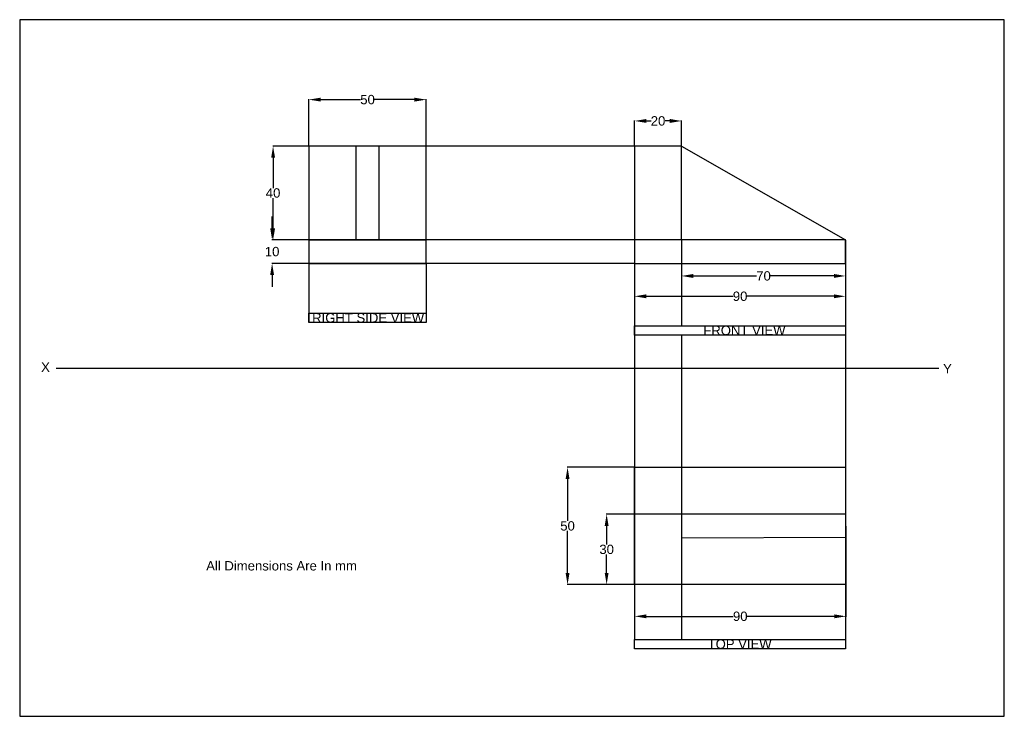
# Model space of a CAD drawing. Header units: millimetres. Extents: x 0 to 420, y 0 to 297.
import ezdxf

# ---------------------------------------------------------------- set-up
doc = ezdxf.new("R2010")
doc.units = ezdxf.units.MM
doc.header["$MEASUREMENT"] = 0
doc.styles.get("Standard").update_dxf_attribs({"font": 'arial.ttf'})
doc.dimstyles.get("Standard").update_dxf_attribs({"dimtxt": 4, "dimasz": 5, "dimexe": 0.18, "dimexo": 0.0625, "dimgap": 0.09, "dimtad": 0, "dimtih": 1, "dimtoh": 1, "dimdec": 0, "dimzin": 0, "dimdsep": 46, "dimtxsty": 'Standard', "dimcen": 0.09, "dimclrd": 1, "dimclre": 3, "dimadec": 0, "dimazin": 0, "dimtfac": 1, "dimtdec": 0, "dimtofl": 0, "dimtmove": 0, "dimatfit": 3, "dimfxl": 1, "dimtolj": 1, "dimtzin": 0, "dimarcsym": 0})

# ---------------------------------------------------------------- blocks, each defined once
blk = doc.blocks.new('*D3')
at = {"color": 3, "lineweight": -2, "transparency": 16777216}
for p, q in [((282.23, 86.16), (250.19, 86.16)), ((282.23, 56.16), (250.19, 56.16))]:
    blk.add_line(p, q, dxfattribs=at)
at = {"color": 1, "lineweight": -2, "transparency": 16777216}
for p, q in [((250.37, 81.16), (250.37, 73.3)), ((250.37, 61.16), (250.37, 69.03))]:
    blk.add_line(p, q, dxfattribs=at)
at = {"color": 1, "transparency": 16777216}
for points in [[(249.53, 81.16), (251.2, 81.16), (250.37, 86.16)], [(249.53, 61.16), (251.2, 61.16), (250.37, 56.16)]]:
    blk.add_solid(points, dxfattribs=at)
at = {"layer": 'Defpoints', "color": 0, "transparency": 16777216}
for p in [(282.3, 86.16), (250.37, 56.16), (282.3, 56.16)]:
    blk.add_point(p, dxfattribs=at)
at = {"color": 0, "transparency": 16777216, "insert": (250.37, 71.16), "char_height": 4, "attachment_point": 5}
blk.add_mtext('\\A1;30', dxfattribs=at)
blk = doc.blocks.new('*D4')
at = {"color": 3, "lineweight": -2, "transparency": 16777216}
for p, q in [((262.23, 106.16), (233.52, 106.16)), ((262.23, 56.16), (233.52, 56.16))]:
    blk.add_line(p, q, dxfattribs=at)
at = {"color": 1, "lineweight": -2, "transparency": 16777216}
for p, q in [((233.7, 101.16), (233.7, 83.3)), ((233.7, 61.16), (233.7, 79.03))]:
    blk.add_line(p, q, dxfattribs=at)
at = {"color": 1, "transparency": 16777216}
for points in [[(232.87, 101.16), (234.53, 101.16), (233.7, 106.16)], [(232.87, 61.16), (234.53, 61.16), (233.7, 56.16)]]:
    blk.add_solid(points, dxfattribs=at)
at = {"layer": 'Defpoints', "color": 0, "transparency": 16777216}
for p in [(262.3, 106.16), (233.7, 56.16), (262.3, 56.16)]:
    blk.add_point(p, dxfattribs=at)
at = {"color": 0, "transparency": 16777216, "insert": (233.7, 81.16), "char_height": 4, "attachment_point": 5}
blk.add_mtext('\\A1;50', dxfattribs=at)
blk = doc.blocks.new('*D5')
at = {"color": 3, "lineweight": -2, "transparency": 16777216}
for p, q in [((262.3, 56.1), (262.3, 42.44)), ((352.43, 56.1), (352.43, 42.44))]:
    blk.add_line(p, q, dxfattribs=at)
at = {"color": 1, "lineweight": -2, "transparency": 16777216}
for p, q in [((267.3, 42.62), (304.41, 42.62)), ((347.43, 42.62), (310.31, 42.62))]:
    blk.add_line(p, q, dxfattribs=at)
at = {"color": 1, "transparency": 16777216}
for points in [[(267.3, 43.46), (267.3, 41.79), (262.3, 42.62)], [(347.43, 43.46), (347.43, 41.79), (352.43, 42.62)]]:
    blk.add_solid(points, dxfattribs=at)
at = {"layer": 'Defpoints', "color": 0, "transparency": 16777216}
for p in [(262.3, 56.16), (352.43, 56.16), (262.3, 42.62)]:
    blk.add_point(p, dxfattribs=at)
at = {"color": 0, "transparency": 16777216, "insert": (307.36, 42.62), "char_height": 4, "attachment_point": 5}
blk.add_mtext('\\A1;90', dxfattribs=at)
blk = doc.blocks.new('*D7')
at = {"color": 1, "lineweight": -2, "transparency": 16777216}
for p, q in [((107.68, 208.11), (107.68, 213.11)), ((107.68, 188.11), (107.68, 183.11))]:
    blk.add_line(p, q, dxfattribs=at)
at = {"color": 3, "lineweight": -2, "transparency": 16777216}
for p, q in [((123.33, 203.11), (107.5, 203.11)), ((123.33, 193.11), (107.5, 193.11))]:
    blk.add_line(p, q, dxfattribs=at)
at = {"color": 1, "transparency": 16777216}
for points in [[(106.85, 208.11), (108.51, 208.11), (107.68, 203.11)], [(106.84, 188.11), (108.51, 188.11), (107.68, 193.11)]]:
    blk.add_solid(points, dxfattribs=at)
at = {"layer": 'Defpoints', "color": 0, "transparency": 16777216}
for p in [(123.39, 203.11), (107.68, 193.11), (123.39, 193.11)]:
    blk.add_point(p, dxfattribs=at)
at = {"color": 0, "transparency": 16777216, "insert": (107.68, 198.11), "char_height": 4, "attachment_point": 5}
blk.add_mtext('\\A1;10', dxfattribs=at)
blk = doc.blocks.new('*D8')
at = {"color": 3, "lineweight": -2, "transparency": 16777216}
for p, q in [((143.33, 243.11), (107.91, 243.11)), ((143.33, 203.11), (107.91, 203.11))]:
    blk.add_line(p, q, dxfattribs=at)
at = {"color": 1, "lineweight": -2, "transparency": 16777216}
for p, q in [((108.09, 238.11), (108.09, 225.24)), ((108.09, 208.11), (108.09, 220.98))]:
    blk.add_line(p, q, dxfattribs=at)
at = {"color": 1, "transparency": 16777216}
for points in [[(107.26, 238.11), (108.93, 238.11), (108.09, 243.11)], [(107.26, 208.11), (108.93, 208.11), (108.09, 203.11)]]:
    blk.add_solid(points, dxfattribs=at)
at = {"layer": 'Defpoints', "color": 0, "transparency": 16777216}
for p in [(143.39, 243.11), (108.09, 203.11), (143.39, 203.11)]:
    blk.add_point(p, dxfattribs=at)
at = {"color": 0, "transparency": 16777216, "insert": (108.09, 223.11), "char_height": 4, "attachment_point": 5}
blk.add_mtext('\\A1;40', dxfattribs=at)
blk = doc.blocks.new('*D9')
at = {"color": 3, "lineweight": -2, "transparency": 16777216}
for p, q in [((123.39, 243.17), (123.39, 263.1)), ((173.39, 243.17), (173.39, 263.1))]:
    blk.add_line(p, q, dxfattribs=at)
at = {"color": 1, "lineweight": -2, "transparency": 16777216}
for p, q in [((128.39, 262.92), (145.44, 262.92)), ((168.39, 262.92), (151.34, 262.92))]:
    blk.add_line(p, q, dxfattribs=at)
at = {"color": 1, "transparency": 16777216}
for points in [[(128.39, 263.75), (128.39, 262.09), (123.39, 262.92)], [(168.39, 263.75), (168.39, 262.09), (173.39, 262.92)]]:
    blk.add_solid(points, dxfattribs=at)
at = {"layer": 'Defpoints', "color": 0, "transparency": 16777216}
for p in [(173.39, 262.92), (123.39, 243.11), (173.39, 243.11)]:
    blk.add_point(p, dxfattribs=at)
at = {"color": 0, "transparency": 16777216, "insert": (148.39, 262.92), "char_height": 4, "attachment_point": 5}
blk.add_mtext('\\A1;50', dxfattribs=at)
blk = doc.blocks.new('*D10')
at = {"color": 3, "lineweight": -2, "transparency": 16777216}
for p, q in [((262.3, 243.17), (262.3, 254.01)), ((282.3, 243.17), (282.3, 254.01))]:
    blk.add_line(p, q, dxfattribs=at)
at = {"color": 1, "lineweight": -2, "transparency": 16777216}
for p, q in [((267.3, 253.83), (269.31, 253.83)), ((277.3, 253.83), (275.28, 253.83))]:
    blk.add_line(p, q, dxfattribs=at)
at = {"color": 1, "transparency": 16777216}
for points in [[(267.3, 254.67), (267.3, 253), (262.3, 253.83)], [(277.3, 254.67), (277.3, 253), (282.3, 253.83)]]:
    blk.add_solid(points, dxfattribs=at)
at = {"layer": 'Defpoints', "color": 0, "transparency": 16777216}
for p in [(282.3, 253.83), (262.3, 243.11), (282.3, 243.11)]:
    blk.add_point(p, dxfattribs=at)
at = {"color": 0, "transparency": 16777216, "insert": (272.3, 253.83), "char_height": 4, "attachment_point": 5}
blk.add_mtext('\\A1;20', dxfattribs=at)
blk = doc.blocks.new('*D11')
at = {"color": 3, "lineweight": -2, "transparency": 16777216}
for p, q in [((282.3, 203.05), (282.3, 187.56)), ((352.3, 203.05), (352.3, 187.56))]:
    blk.add_line(p, q, dxfattribs=at)
at = {"color": 1, "lineweight": -2, "transparency": 16777216}
for p, q in [((287.3, 187.74), (314.36, 187.74)), ((347.3, 187.74), (320.23, 187.74))]:
    blk.add_line(p, q, dxfattribs=at)
at = {"color": 1, "transparency": 16777216}
for points in [[(287.3, 188.58), (287.3, 186.91), (282.3, 187.74)], [(347.3, 188.58), (347.3, 186.91), (352.3, 187.74)]]:
    blk.add_solid(points, dxfattribs=at)
at = {"layer": 'Defpoints', "color": 0, "transparency": 16777216}
for p in [(282.3, 203.11), (352.3, 203.11), (352.3, 187.74)]:
    blk.add_point(p, dxfattribs=at)
at = {"color": 0, "transparency": 16777216, "insert": (317.3, 187.74), "char_height": 4, "attachment_point": 5}
blk.add_mtext('\\A1;70', dxfattribs=at)
blk = doc.blocks.new('*D12')
at = {"color": 3, "lineweight": -2, "transparency": 16777216}
for p, q in [((262.3, 193.05), (262.3, 178.89)), ((352.3, 193.05), (352.3, 178.89))]:
    blk.add_line(p, q, dxfattribs=at)
at = {"color": 1, "lineweight": -2, "transparency": 16777216}
for p, q in [((267.3, 179.07), (304.35, 179.07)), ((347.3, 179.07), (310.24, 179.07))]:
    blk.add_line(p, q, dxfattribs=at)
at = {"color": 1, "transparency": 16777216}
for points in [[(267.3, 179.9), (267.3, 178.23), (262.3, 179.07)], [(347.3, 179.9), (347.3, 178.23), (352.3, 179.07)]]:
    blk.add_solid(points, dxfattribs=at)
at = {"layer": 'Defpoints', "color": 0, "transparency": 16777216}
for p in [(262.3, 193.11), (352.3, 193.11), (352.3, 179.07)]:
    blk.add_point(p, dxfattribs=at)
at = {"color": 0, "transparency": 16777216, "insert": (307.3, 179.07), "char_height": 4, "attachment_point": 5}
blk.add_mtext('\\A1;90', dxfattribs=at)

msp = doc.modelspace()

# ---------------------------------------------------------------- linework, layer by layer
for p, q in [((173.39, 243.11), (123.39, 243.14)), ((123.39, 243.14), (123.39, 193.11)), ((153.39, 243.11), (143.39, 243.11)), ((143.39, 243.11), (143.39, 203.11)), ((153.39, 203.11), (153.39, 243.11)), ((173.39, 193.1), (173.39, 243.11)), ((282.3, 243.11), (262.3, 243.11)), ((262.3, 243.11), (262.3, 193.11)), ((282.3, 203.11), (282.3, 243.11)), ((282.3, 243.11), (352.3, 203.11)), ((123.39, 203.11), (173.39, 203.11)), ((143.39, 203.11), (153.39, 203.11)), ((352.3, 203.11), (282.3, 203.11)), ((352.3, 193.11), (352.3, 203.11)), ((123.39, 193.11), (173.39, 193.1)), ((262.3, 193.11), (352.3, 193.11)), ((15.49, 148.5), (392.1, 148.5)), ((262.3, 106.16), (352.3, 106.16)), ((262.3, 56.16), (262.3, 106.16)), ((282.3, 106.16), (282.3, 56.16)), ((352.3, 106.16), (352.43, 56.16)), ((352.36, 86.16), (282.3, 86.16)), ((282.3, 86.16), (282.3, 76.16)), ((282.3, 86.16), (282.3, 56.16)), ((352.38, 76.35), (352.38, 86.16)), ((282.3, 76.16), (352.38, 76.35)), ((352.43, 56.16), (262.3, 56.16))]:
    msp.add_line(p, q)
at = {"color": 152, "true_color": 0x2776bb}
for p, q in [((262.3, 243.11), (123.39, 243.11)), ((282.3, 203.11), (123.39, 203.11)), ((282.3, 203.11), (282.3, 166.51)), ((262.3, 193.11), (123.39, 193.11)), ((123.39, 193.11), (123.39, 167.89)), ((173.39, 193.1), (173.39, 167.89)), ((262.3, 193.11), (262.3, 32.77)), ((352.3, 193.11), (352.3, 28.78)), ((123.39, 171.89), (173.39, 171.89)), ((123.39, 167.89), (123.39, 171.89)), ((173.39, 171.89), (173.39, 167.89)), ((173.39, 167.89), (123.39, 167.89)), ((262.3, 166.51), (352.3, 166.51)), ((262.3, 162.52), (262.3, 166.51)), ((352.3, 162.52), (262.3, 162.52)), ((282.3, 162.52), (282.3, 32.77)), ((262.3, 32.77), (352.3, 32.77)), ((262.3, 28.78), (262.3, 32.77)), ((352.3, 28.78), (262.3, 28.78))]:
    msp.add_line(p, q, dxfattribs=at)
msp.add_lwpolyline([(0, 0), (420, 0), (420, 297), (0, 297)], close=True)

# ---------------------------------------------------------------- texts
for s, p in [('RIGHT SIDE VIEW', (124.74, 167.89)), ('FRONT VIEW', (291.61, 162.52)), ('X', (9.14, 146.85)), ('Y', (393.89, 146.21)), ('All Dimensions Are In mm', (79.56, 62.17)), ('TOP VIEW', (293.45, 28.78))]:
    msp.add_text(s, height=4).set_placement(p)

# ---------------------------------------------------------------- dimensions: what is measured, and where the dimension line sits
for base, p1, p2, picture, middle in [((173.39, 262.92), (123.39, 243.11), (173.39, 243.11), '*D9', (148.39, 262.92)), ((282.3, 253.83), (262.3, 243.11), (282.3, 243.11), '*D10', (272.3, 253.83)), ((352.3, 187.74), (282.3, 203.11), (352.3, 203.11), '*D11', (317.3, 187.74)), ((352.3, 179.07), (262.3, 193.11), (352.3, 193.11), '*D12', (307.3, 179.07)), ((262.3, 42.62), (352.43, 56.16), (262.3, 56.16), '*D5', (307.36, 42.62))]:
    dim = msp.add_linear_dim(base=base, p1=p1, p2=p2, dimstyle='Standard')
    dim.commit()
    dim.dimension.update_dxf_attribs({"geometry": picture, "text_midpoint": middle})
for base, p1, p2, picture, middle in [((108.09, 203.11), (143.39, 243.11), (143.39, 203.11), '*D8', (108.09, 223.11)), ((233.7, 56.16), (262.3, 106.16), (262.3, 56.16), '*D4', (233.7, 81.16)), ((250.37, 56.16), (282.3, 86.16), (282.3, 56.16), '*D3', (250.37, 71.16))]:
    dim = msp.add_linear_dim(base=base, p1=p1, p2=p2, angle=90, dimstyle='Standard')
    dim.commit()
    dim.dimension.update_dxf_attribs({"geometry": picture, "text_midpoint": middle})
dim = msp.add_aligned_dim(p1=(123.39, 203.11), p2=(123.39, 193.11), distance=-15.71, dimstyle='Standard')
dim.commit()
dim.dimension.update_dxf_attribs({"geometry": '*D7', "text_midpoint": (107.68, 198.11)})

doc.saveas('drawing.dxf')
